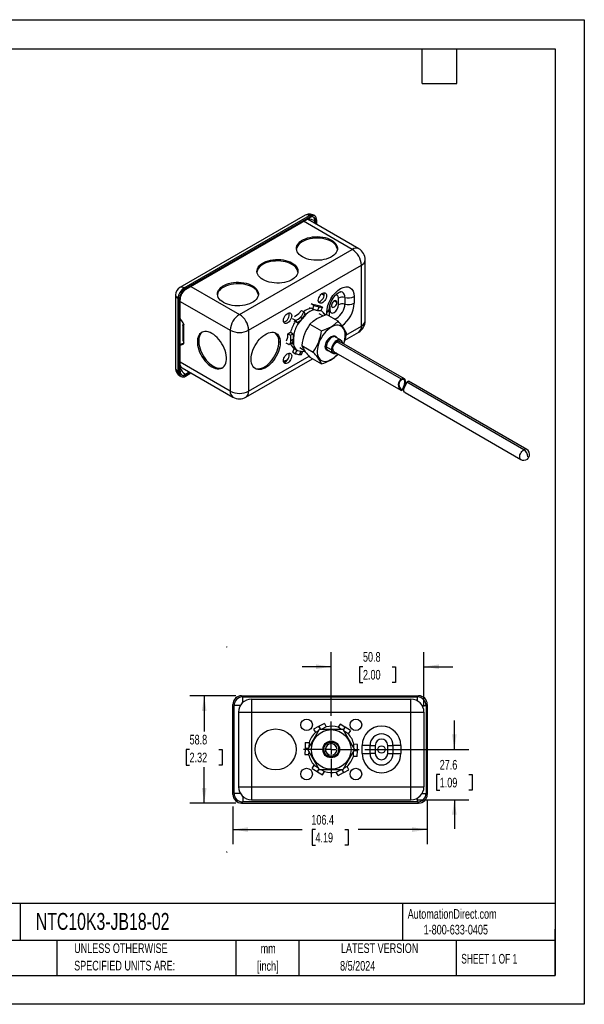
# Model space of a CAD drawing. Header units: millimetres. Extents: x 0 to 699, y 0 to 540.
# Tile 2 of 2: x 389 to 699, y 0 to 540. Entities that reach past the tile are written whole.
import ezdxf

# ---------------------------------------------------------------- set-up
doc = ezdxf.new("R2010")
doc.units = ezdxf.units.MM
doc.header["$LTSCALE"] = 2.5
doc.linetypes.add('CENTERX2', pattern=[20.32, 12.7, -2.54, 2.54, -2.54])
doc.layers.add('CENTER', color=40, linetype='CENTERX2')
doc.layers.add('DIMENSIONS', color=140, linetype='Continuous', lineweight=25)
doc.layers.add('TEXT', color=140, linetype='Continuous', lineweight=25)
doc.styles.add('SLDTEXTSTYLE0', font='TXT', dxfattribs={"width": 0.7})
doc.styles.add('SLDTEXTSTYLE1', font='TXT', dxfattribs={"width": 0.65})
doc.dimstyles.new('SLDDIMSTYLE1', dxfattribs={"dimtxt": 5.39502, "dimasz": 8.255, "dimexe": 0, "dimexo": 0.0625, "dimgap": 1.348755, "dimtad": 0, "dimtih": 1, "dimtoh": 1, "dimdec": 1, "dimrnd": 1e-09, "dimzin": 12, "dimdsep": 46, "dimtxsty": 'SLDTEXTSTYLE0', "dimsah": 1, "dimcen": 0.09, "dimadec": 0, "dimazin": 3, "dimtfac": 1, "dimtdec": 1, "dimtofl": 0, "dimtmove": 0, "dimatfit": 3, "dimfxl": 0, "dimfrac": 2, "dimtolj": 1, "dimtzin": 12, "dimarcsym": 0})
doc.dimstyles.new('SLDDIMSTYLE2', dxfattribs={"dimtxt": 5.39502, "dimasz": 8.255, "dimexe": 0, "dimexo": 0.0625, "dimgap": 1.348755, "dimtad": 0, "dimtih": 1, "dimtoh": 1, "dimdec": 1, "dimrnd": 1e-09, "dimzin": 12, "dimdsep": 46, "dimtxsty": 'SLDTEXTSTYLE0', "dimsah": 1, "dimcen": 0.09, "dimadec": 0, "dimazin": 3, "dimtfac": 1, "dimtdec": 1, "dimtmove": 0, "dimatfit": 0, "dimfxl": 0, "dimfrac": 2, "dimtolj": 1, "dimtzin": 12, "dimarcsym": 0})

# ---------------------------------------------------------------- blocks, each defined once
blk = doc.blocks.new('SW_NOTE_0_1')
at = {"layer": 'TEXT', "color": 0, "linetype": 'CENTERX2', "lineweight": 18, "char_height": 5.292, "attachment_point": 2, "style": 'SLDTEXTSTYLE0'}
for s, insert in [('mm', (7.11, 6.82)), ('[inch]', (6.9, -2.73))]:
    blk.add_mtext(s, dxfattribs=dict(at, insert=insert))
blk = doc.blocks.new('SW_NOTE_0_2')
at = {"layer": 'TEXT', "color": 0, "linetype": 'CENTERX2', "lineweight": 18, "char_height": 5.2917, "attachment_point": 1, "style": 'SLDTEXTSTYLE0'}
for s, insert in [('UNLESS OTHERWISE', (0, 6.82)), ('SPECIFIED UNITS ARE:', (0, -2.73))]:
    blk.add_mtext(s, dxfattribs=dict(at, insert=insert))
blk = doc.blocks.new('_D')
at = {"layer": 'DIMENSIONS'}
for p, q in [((506.02, 108.41), (506.02, 87.85)), ((612.44, 111.84), (612.44, 87.85)), ((506.02, 95.79), (543.9, 95.79)), ((551.21, 95.79), (549.4, 95.79)), ((549.4, 95.79), (549.4, 87.21)), ((567.24, 95.79), (569.06, 95.79)), ((569.06, 95.79), (569.06, 87.21)), ((612.44, 95.79), (574.56, 95.79)), ((549.4, 87.21), (551.21, 87.21)), ((569.06, 87.21), (567.24, 87.21))]:
    blk.add_line(p, q, dxfattribs=at)
for points in [[(506.02, 95.79), (514.27, 94.52), (514.27, 97.06)], [(612.44, 95.79), (604.19, 97.06), (604.19, 94.52)]]:
    blk.add_solid(points, dxfattribs=at)
at = {"layer": 'DIMENSIONS', "char_height": 5.292, "attachment_point": 1, "style": 'SLDTEXTSTYLE0'}
for s, insert in [('106.4', (548.97, 103.82)), ('4.19', (551.21, 94.03))]:
    blk.add_mtext(s, dxfattribs=dict(at, insert=insert))
blk = doc.blocks.new('_D_1')
at = {"layer": 'DIMENSIONS'}
for p, q in [((627.31, 139.72), (627.31, 155.59)), ((578.28, 139.72), (635.25, 139.72)), ((619.3, 125.94), (617.48, 125.94)), ((617.48, 125.94), (617.48, 117.37)), ((635.33, 125.94), (637.14, 125.94)), ((637.14, 125.94), (637.14, 117.37)), ((617.48, 117.37), (619.3, 117.37)), ((637.14, 117.37), (635.33, 117.37)), ((606.73, 112.16), (635.25, 112.16)), ((627.31, 112.16), (627.31, 96.29))]:
    blk.add_line(p, q, dxfattribs=at)
for points in [[(627.31, 139.72), (628.58, 147.97), (626.04, 147.97)], [(627.31, 112.16), (626.04, 103.91), (628.58, 103.91)]]:
    blk.add_solid(points, dxfattribs=at)
at = {"layer": 'DIMENSIONS', "char_height": 5.292, "attachment_point": 1, "style": 'SLDTEXTSTYLE0'}
for s, insert in [('27.6', (619.3, 133.97)), ('1.09', (619.3, 124.19))]:
    blk.add_mtext(s, dxfattribs=dict(at, insert=insert))
blk = doc.blocks.new('_D_2')
at = {"layer": 'DIMENSIONS'}
for p, q in [((507.54, 169.12), (482.33, 169.12)), ((490.27, 169.12), (490.27, 149.5)), ((482.25, 139.72), (480.44, 139.72)), ((480.44, 139.72), (480.44, 131.14)), ((498.29, 139.72), (500.1, 139.72)), ((500.1, 139.72), (500.1, 131.14)), ((480.44, 131.14), (482.25, 131.14)), ((490.27, 110.32), (490.27, 129.94)), ((500.1, 131.14), (498.29, 131.14)), ((507.54, 110.32), (482.33, 110.32))]:
    blk.add_line(p, q, dxfattribs=at)
for points in [[(490.27, 169.12), (489, 160.86), (491.54, 160.86)], [(490.27, 110.32), (491.54, 118.57), (489, 118.57)]]:
    blk.add_solid(points, dxfattribs=at)
at = {"layer": 'DIMENSIONS', "char_height": 5.292, "attachment_point": 1, "style": 'SLDTEXTSTYLE0'}
for s, insert in [('58.8', (482.25, 147.75)), ('2.32', (482.25, 137.97))]:
    blk.add_mtext(s, dxfattribs=dict(at, insert=insert))
blk = doc.blocks.new('_D_3')
at = {"layer": 'DIMENSIONS'}
for p, q in [((559.86, 158.13), (559.86, 193)), ((610.66, 163.34), (610.66, 193)), ((559.86, 185.06), (543.99, 185.06)), ((577.25, 185.06), (575.44, 185.06)), ((575.44, 185.06), (575.44, 176.48)), ((593.28, 185.06), (595.09, 185.06)), ((595.09, 185.06), (595.09, 176.48)), ((610.66, 185.06), (626.54, 185.06)), ((575.44, 176.48), (577.25, 176.48)), ((595.09, 176.48), (593.28, 176.48))]:
    blk.add_line(p, q, dxfattribs=at)
for points in [[(559.86, 185.06), (551.61, 186.33), (551.61, 183.79)], [(610.66, 185.06), (618.92, 183.79), (618.92, 186.33)]]:
    blk.add_solid(points, dxfattribs=at)
at = {"layer": 'DIMENSIONS', "char_height": 5.292, "attachment_point": 1, "style": 'SLDTEXTSTYLE0'}
for s, insert in [('50.8', (577.25, 193.09)), ('2.00', (577.25, 183.31))]:
    blk.add_mtext(s, dxfattribs=dict(at, insert=insert))
blk = doc.blocks.new('SW_CENTERMARKSYMBOL_0')
at = {"layer": 'CENTER', "color": 0}
for p, q in [((0, 5.08), (0, 15.24)), ((-5.08, 0), (-15.24, 0)), ((0, 0), (-2.54, 0)), ((0, 0), (0, 2.54)), ((0, 0), (0, -2.54)), ((0, 0), (2.54, 0)), ((5.08, 0), (15.24, 0)), ((0, -5.08), (0, -15.24))]:
    blk.add_line(p, q, dxfattribs=at)

msp = doc.modelspace()

# ---------------------------------------------------------------- linework, layer by layer
at = {"color": 7, "linetype": 'Continuous'}
for p, q in [((0.01, 539.76), (698.51, 539.76)), ((698.51, 539.76), (698.51, 0.01)), ((698.51, 0.01), (0.01, 0.01))]:
    msp.add_line(p, q, dxfattribs=at)
for p, q in [((545.57, 432.56), (476.96, 392.95)), ((479.31, 392.72), (547.92, 432.33)), ((479.94, 392.36), (548.55, 431.96)), ((548.55, 431.96), (547.92, 432.33)), ((550.9, 432.2), (550.27, 432.56)), ((480.39, 392.1), (548.1, 431.19)), ((571.36, 413.87), (544.73, 429.24)), ((546.78, 430.42), (547.16, 430.24)), ((574.91, 414.22), (547.16, 430.24)), ((550.97, 429.53), (551.42, 429.27)), ((550.97, 428.04), (550.97, 429.53)), ((551.42, 429.27), (551.42, 427.79)), ((551.87, 430.05), (551.87, 427.53)), ((560, 418.93), (560, 418.1)), ((509.57, 378.2), (571.36, 413.87)), ((514.6, 369.49), (576.39, 405.16)), ((538.36, 406.43), (538.36, 405.6)), ((576.39, 371.77), (576.39, 405.16)), ((578.47, 374.67), (578.47, 408.06)), ((474.61, 388.88), (474.61, 348.54)), ((479.94, 392.36), (479.31, 392.72)), ((482.95, 393.58), (509.57, 378.2)), ((516.71, 393.94), (516.71, 393.11)), ((555.98, 388.63), (554.58, 389.44)), ((565.06, 390.61), (564.97, 390.62)), ((476.62, 386.6), (475.99, 386.97)), ((475.99, 346.63), (475.99, 386.97)), ((476.62, 346.26), (476.62, 386.6)), ((477.07, 347.04), (477.07, 386.34)), ((477.07, 385.36), (504.55, 369.49)), ((550.38, 383.14), (548.93, 383.98)), ((549.87, 383.84), (552.18, 383.2)), ((562.91, 384.73), (561.48, 385.56)), ((563.9, 383.49), (563.9, 387.12)), ((567.32, 387.47), (567.32, 383.84)), ((572.45, 388.01), (572.45, 384.38)), ((539.67, 376.98), (542.06, 378.61)), ((542.06, 378.61), (543.52, 380.34)), ((543.52, 380.34), (544.94, 379.52)), ((545.96, 378.22), (543.88, 375.76)), ((544.94, 379.52), (545.63, 378.4)), ((545.63, 378.4), (545.63, 378.4)), ((545.96, 378.22), (545.63, 378.4)), ((545.63, 378.4), (545.96, 378.22)), ((545.96, 378.22), (545.96, 378.22)), ((548.38, 381.56), (548.01, 381.77)), ((549.59, 381.23), (548.82, 381.67)), ((550.38, 383.14), (549.59, 381.23)), ((550.56, 380.67), (549.59, 381.23)), ((550.56, 380.66), (550.56, 380.67)), ((552.41, 380.38), (550.56, 380.66)), ((552.18, 383.2), (553.58, 382.99)), ((553.21, 382.3), (552.41, 380.38)), ((552.54, 380.36), (553.34, 382.28)), ((554.53, 380.07), (552.54, 380.36)), ((553.34, 382.28), (553.21, 382.3)), ((555.18, 377.36), (553.25, 378.47)), ((553.58, 382.99), (555, 382.17)), ((555, 382.17), (554.2, 380.26)), ((554.2, 380.26), (554.2, 380.26)), ((554.53, 380.07), (554.2, 380.26)), ((554.2, 380.26), (554.53, 380.07)), ((554.53, 380.07), (554.53, 380.07)), ((557.04, 378.03), (555.8, 378.75)), ((563.59, 374.5), (557.3, 378.13)), ((557.51, 378.01), (557.51, 379.38)), ((558.85, 377.62), (558.85, 381.25)), ((559.05, 380.69), (558.85, 380.56)), ((559.05, 382.9), (559.05, 380.69)), ((478.71, 373.59), (477.07, 375.9)), ((478.53, 372.15), (479.04, 372.45)), ((479.04, 372.64), (479.04, 372.45)), ((479.04, 362.6), (479.04, 372.45)), ((540.15, 374.98), (538.69, 375.82)), ((540.02, 374.22), (539.49, 374.53)), ((540.84, 373.86), (540.07, 374.31)), ((540.15, 374.98), (540.84, 373.86)), ((541.81, 373.3), (540.84, 373.86)), ((543.75, 375.59), (541.81, 373.3)), ((541.81, 373.3), (541.81, 373.3)), ((543.19, 376.88), (543.05, 376.72)), ((543.05, 376.72), (543.75, 375.59)), ((543.88, 375.76), (543.19, 376.88)), ((548.23, 372.89), (554.52, 369.26)), ((558.78, 377.27), (558.8, 377.62)), ((558.87, 377.22), (558.84, 377.65)), ((478.52, 372.24), (478.52, 364.25)), ((504.55, 369.49), (504.55, 336.1)), ((514.6, 369.49), (514.6, 336.1)), ((536.06, 365.65), (536.12, 367.59)), ((536.12, 367.59), (537.61, 368.38)), ((536.12, 367.59), (537.54, 366.77)), ((537.54, 366.77), (539.03, 367.57)), ((537.61, 368.38), (539.03, 367.57)), ((539.03, 367.57), (539.35, 367.38)), ((539.35, 367.38), (539.26, 364.62)), ((539.35, 367.38), (539.35, 367.38)), ((559.76, 371.47), (559.86, 371.2)), ((567.3, 364.12), (574.91, 368.51)), ((567.9, 366.87), (576.39, 371.77)), ((477.07, 361.51), (478.05, 362.08)), ((477.07, 361.42), (478.71, 361.84)), ((479.04, 362.33), (478.05, 362.08)), ((478.53, 364.17), (478.52, 364.25)), ((478.89, 361.94), (478.71, 361.84)), ((479.04, 362.6), (479.04, 362.4)), ((531.89, 362.78), (531.17, 363.19)), ((536.71, 361.63), (535.26, 362.47)), ((535.3, 363.78), (536.06, 365.65)), ((536.71, 361.63), (538.2, 362.42)), ((539.26, 364.62), (537.77, 363.83)), ((537.77, 363.65), (539.26, 364.44)), ((537.77, 363.83), (537.77, 363.65)), ((538.2, 362.43), (539.17, 361.87)), ((539.17, 361.86), (538.2, 362.42)), ((539.26, 364.44), (539.17, 361.87)), ((539.17, 361.87), (539.17, 361.86)), ((562.23, 365.81), (562.12, 365.87)), ((565.01, 364.2), (562.23, 365.81)), ((598.3, 342.74), (562.98, 363.13)), ((599.98, 342.85), (564.35, 363.41)), ((538.78, 357.49), (539.57, 359.4)), ((538.78, 357.49), (540.2, 356.67)), ((539.57, 359.4), (540.99, 358.58)), ((540.2, 356.67), (540.99, 358.58)), ((540.99, 358.58), (541.31, 358.39)), ((541.31, 358.39), (543.3, 358.1)), ((541.31, 358.39), (541.31, 358.39)), ((543.3, 358.1), (542.5, 356.18)), ((542.59, 359.99), (545.18, 358.49)), ((542.63, 356.16), (543.43, 358.08)), ((543.43, 358.08), (545.28, 357.8)), ((543.53, 356.29), (544.22, 357.96)), ((543.69, 361.2), (549.98, 357.56)), ((545.28, 357.8), (545.26, 357.81)), ((545.64, 357.89), (545.28, 357.8)), ((545.28, 357.8), (545.28, 357.8)), ((559.95, 358.86), (557.17, 360.47)), ((558.04, 358.55), (560.82, 356.95)), ((559.95, 358.86), (560.13, 358.86)), ((561.17, 357.92), (598.08, 336.61)), ((563.67, 356.47), (563.59, 356.35)), ((504.55, 336.1), (477.07, 351.97)), ((513.13, 332.85), (549.64, 353.93)), ((514.6, 336.1), (547.78, 355.26)), ((542.5, 356.18), (542.63, 356.16)), ((548.23, 354.74), (554.52, 351.11)), ((475.99, 346.63), (476.62, 346.26)), ((478.27, 348.87), (506.02, 332.85)), ((479.94, 345.38), (482.12, 346.64)), ((479.94, 344.34), (483.02, 346.12)), ((482.57, 346.38), (480.39, 345.12)), ((476.96, 344.47), (477.59, 344.11)), ((479.94, 345.38), (480.39, 345.12)), ((599.81, 342.36), (599.98, 342.85)), ((665.38, 304.02), (601.34, 340.99)), ((666.97, 304.17), (602.22, 341.55)), ((598.08, 336.61), (598.29, 337.07)), ((600.32, 335.32), (663.79, 298.67)), ((510.71, 169.12), (607.74, 169.12)), ((511.35, 168.48), (607.11, 168.48)), ((511.35, 165.39), (511.35, 168.48)), ((607.11, 166.33), (607.11, 168.48)), ((506.02, 115.02), (506.02, 164.42)), ((506.65, 115.65), (506.65, 163.79)), ((510.05, 163.79), (506.65, 163.79)), ((516.18, 167.28), (603.55, 167.28)), ((516.18, 167.28), (516.18, 160.17)), ((603.55, 160.17), (603.55, 167.28)), ((609.67, 163.79), (611.81, 163.79)), ((611.81, 163.79), (611.81, 115.65)), ((612.44, 164.42), (612.44, 115.02)), ((509.06, 160.17), (509.06, 119.27)), ((509.06, 160.17), (516.18, 160.17)), ((516.18, 160.17), (516.18, 119.27)), ((516.18, 160.17), (603.55, 160.17)), ((603.55, 119.27), (603.55, 160.17)), ((603.55, 160.17), (610.66, 160.17)), ((610.66, 160.17), (610.66, 119.27)), ((552.98, 152.33), (550.24, 150.88)), ((553.17, 152.43), (552.98, 152.33)), ((552.98, 152.33), (553.77, 150.83)), ((556.1, 153.98), (553.17, 152.43)), ((554.01, 150.83), (553.17, 152.43)), ((557.09, 152.11), (554.66, 150.83)), ((556.1, 153.98), (557.09, 152.11)), ((557.09, 152.11), (557.09, 152.11)), ((564.72, 153.64), (563.6, 151.86)), ((563.6, 151.85), (563.6, 151.86)), ((565.21, 150.83), (563.6, 151.85)), ((567.34, 151.99), (564.72, 153.64)), ((567.34, 151.99), (566.44, 150.56)), ((566.56, 150.34), (567.52, 151.87)), ((567.52, 151.87), (567.34, 151.99)), ((570.33, 150.1), (567.52, 151.87)), ((547.03, 139.72), (553.45, 150.83)), ((550.24, 150.88), (551.22, 149.02)), ((552.92, 149.91), (551.22, 149.02)), ((551.22, 149.02), (551.22, 149.02)), ((553.45, 150.83), (559.86, 150.83)), ((559.86, 150.83), (559.86, 150.58)), ((559.86, 150.83), (566.28, 150.83)), ((566.28, 150.83), (572.7, 139.72)), ((569.21, 148.32), (566.89, 149.78)), ((570.33, 150.1), (569.21, 148.32)), ((569.21, 148.32), (569.21, 148.32)), ((545.64, 143.59), (545.51, 140.28)), ((545.64, 143.59), (547.74, 143.51)), ((547.74, 143.51), (547.64, 140.77)), ((547.74, 143.51), (547.74, 143.51)), ((556.65, 139.72), (556.72, 140.39)), ((559.86, 139.72), (559.86, 142.89)), ((572.16, 140.64), (572.24, 142.55)), ((572.24, 142.55), (572.24, 142.55)), ((574.34, 142.47), (572.24, 142.55)), ((574.22, 139.38), (574.34, 142.47)), ((576.85, 137.5), (576.85, 141.94)), ((581.14, 141.94), (576.85, 141.94)), ((581.14, 137.5), (581.14, 141.94)), ((581.14, 141.94), (583.99, 141.94)), ((583.99, 141.94), (583.99, 137.5)), ((590.85, 137.5), (590.85, 141.94)), ((590.85, 141.94), (593.7, 141.94)), ((593.7, 141.94), (593.7, 137.5)), ((597.99, 141.94), (593.7, 141.94)), ((597.99, 141.94), (597.99, 137.5)), ((545.5, 140.06), (545.38, 136.97)), ((545.38, 136.97), (547.48, 136.89)), ((545.51, 140.28), (545.5, 140.06)), ((545.5, 140.06), (547.19, 140)), ((547.31, 140.21), (545.51, 140.28)), ((553.45, 128.61), (547.03, 139.72)), ((547.49, 136.89), (547.48, 136.89)), ((547.56, 138.8), (547.49, 136.89)), ((555.67, 139.72), (555.29, 139.72)), ((555.67, 139.72), (555.8, 139.72)), ((572.7, 139.72), (566.28, 128.61)), ((571.98, 135.93), (572.09, 138.67)), ((571.98, 135.93), (571.98, 135.93)), ((574.09, 135.85), (571.98, 135.93)), ((572.41, 139.23), (574.22, 139.16)), ((574.22, 139.38), (572.54, 139.44)), ((574.09, 135.85), (574.22, 139.16)), ((574.22, 139.16), (574.22, 139.38)), ((576.85, 137.5), (581.14, 137.5)), ((583.99, 137.5), (581.14, 137.5)), ((590.85, 137.5), (593.7, 137.5)), ((593.7, 137.5), (597.99, 137.5)), ((549.4, 129.33), (550.52, 131.12)), ((550.52, 131.12), (552.84, 129.66)), ((550.52, 131.12), (550.52, 131.12)), ((566.81, 129.53), (568.5, 130.42)), ((568.5, 130.42), (568.51, 130.41)), ((569.49, 128.56), (568.51, 130.41)), ((549.4, 129.33), (552.2, 127.57)), ((553.16, 129.1), (552.2, 127.57)), ((552.2, 127.57), (552.39, 127.45)), ((552.39, 127.45), (553.29, 128.88)), ((552.39, 127.45), (555.01, 125.8)), ((566.28, 128.61), (553.45, 128.61)), ((554.51, 128.61), (556.13, 127.59)), ((555.01, 125.8), (556.13, 127.58)), ((556.13, 127.59), (556.13, 127.58)), ((562.64, 127.33), (565.06, 128.61)), ((562.64, 127.33), (562.64, 127.33)), ((563.62, 125.46), (562.64, 127.33)), ((563.62, 125.46), (566.56, 127.01)), ((565.71, 128.61), (566.56, 127.01)), ((566.75, 127.11), (565.96, 128.61)), ((566.56, 127.01), (566.75, 127.11)), ((566.75, 127.11), (569.49, 128.56)), ((509.06, 119.27), (516.18, 119.27)), ((516.18, 119.27), (603.55, 119.27)), ((516.18, 119.27), (516.18, 112.16)), ((603.55, 119.27), (610.66, 119.27)), ((603.55, 112.16), (603.55, 119.27)), ((510.05, 115.65), (506.65, 115.65)), ((511.35, 114.05), (511.35, 110.95)), ((609.67, 115.65), (611.81, 115.65)), ((510.71, 110.32), (607.74, 110.32)), ((607.11, 110.95), (511.35, 110.95)), ((516.18, 112.16), (603.55, 112.16)), ((607.11, 110.95), (607.11, 113.11))]:
    msp.add_line(p, q)
at = {"flags": 128}
for points in [[(560, 418.93), (560.93, 418.32), (561.72, 417.64), (562.37, 416.92), (562.84, 416.15), (563.15, 415.35), (563.28, 414.54), (563.24, 413.73), (563.02, 412.92), (562.63, 412.14), (562.07, 411.39), (561.35, 410.69), (560.48, 410.05), (559.48, 409.47), (558.37, 408.97), (557.15, 408.56), (555.86, 408.23), (554.5, 408.01), (553.11, 407.88), (551.7, 407.85), (550.29, 407.93), (548.91, 408.11), (547.59, 408.38), (546.33, 408.75), (545.16, 409.21), (544.1, 409.75), (543.17, 410.36), (542.38, 411.04), (541.74, 411.76), (541.26, 412.53), (540.95, 413.32), (540.82, 414.13), (540.86, 414.95), (541.08, 415.75), (541.48, 416.54), (542.04, 417.28), (542.75, 417.99), (543.62, 418.63), (544.62, 419.21), (545.73, 419.7), (546.95, 420.12), (548.24, 420.44), (549.6, 420.67), (550.99, 420.8), (552.4, 420.82), (553.81, 420.75), (555.19, 420.57), (556.51, 420.29), (557.77, 419.92), (558.94, 419.47), (560, 418.93)], [(560, 418.1), (558.94, 418.64), (557.77, 419.09), (556.51, 419.46), (555.19, 419.74), (553.81, 419.92), (552.4, 419.99), (550.99, 419.97), (549.6, 419.84), (548.24, 419.61), (546.95, 419.29), (545.73, 418.88), (544.62, 418.38), (543.62, 417.8), (542.75, 417.16), (542.04, 416.45), (541.48, 415.71), (541.08, 414.92), (540.86, 414.12), (540.83, 413.92)], [(538.36, 406.43), (539.29, 405.82), (540.08, 405.15), (540.72, 404.42), (541.2, 403.65), (541.51, 402.86), (541.64, 402.05), (541.6, 401.23), (541.38, 400.43), (540.98, 399.65), (540.42, 398.9), (539.7, 398.2), (538.84, 397.55), (537.84, 396.98), (536.73, 396.48), (535.51, 396.06), (534.22, 395.74), (532.86, 395.51), (531.47, 395.38), (530.06, 395.36), (528.65, 395.44), (527.27, 395.61), (525.94, 395.89), (524.69, 396.26), (523.52, 396.72), (522.46, 397.26), (521.53, 397.87), (520.73, 398.54), (520.09, 399.27), (519.61, 400.03), (519.31, 400.83), (519.17, 401.64), (519.22, 402.46), (519.44, 403.26), (519.83, 404.04), (520.39, 404.79), (521.11, 405.49), (521.98, 406.14), (522.98, 406.71), (524.09, 407.21), (525.31, 407.63), (526.6, 407.95), (527.96, 408.18), (529.35, 408.3), (530.76, 408.33), (532.17, 408.25), (533.54, 408.08), (534.87, 407.8), (536.13, 407.43), (537.3, 406.97), (538.36, 406.43)], [(538.36, 405.6), (537.3, 406.14), (536.13, 406.6), (534.87, 406.97), (533.54, 407.25), (532.17, 407.42), (530.76, 407.5), (529.35, 407.47), (527.96, 407.35), (526.6, 407.12), (525.31, 406.8), (524.09, 406.38), (522.98, 405.88), (521.98, 405.31), (521.11, 404.66), (520.39, 403.96), (519.83, 403.21), (519.44, 402.43), (519.22, 401.63), (519.19, 401.43)], [(516.71, 393.94), (517.65, 393.33), (518.44, 392.65), (519.08, 391.93), (519.56, 391.16), (519.87, 390.37), (520, 389.55), (519.96, 388.74), (519.73, 387.94), (519.34, 387.15), (518.78, 386.4), (518.06, 385.7), (517.2, 385.06), (516.2, 384.48), (515.08, 383.98), (513.87, 383.57), (512.57, 383.25), (511.22, 383.02), (509.82, 382.89), (508.41, 382.87), (507.01, 382.94), (505.63, 383.12), (504.3, 383.4), (503.04, 383.77), (501.88, 384.22), (500.82, 384.76), (499.88, 385.37), (499.09, 386.05), (498.45, 386.77), (497.97, 387.54), (497.66, 388.34), (497.53, 389.15), (497.58, 389.96), (497.8, 390.77), (498.19, 391.55), (498.75, 392.3), (499.47, 393), (500.33, 393.64), (501.33, 394.22), (502.45, 394.72), (503.66, 395.13), (504.96, 395.46), (506.31, 395.68), (507.71, 395.81), (509.12, 395.84), (510.52, 395.76), (511.9, 395.58), (513.23, 395.31), (514.49, 394.94), (515.65, 394.48), (516.71, 393.94)], [(516.71, 393.11), (515.65, 393.65), (514.49, 394.11), (513.23, 394.48), (511.9, 394.75), (510.52, 394.93), (509.12, 395.01), (507.71, 394.98), (506.31, 394.85), (504.96, 394.63), (503.66, 394.3), (502.45, 393.89), (501.33, 393.39), (500.33, 392.81), (499.47, 392.17), (498.75, 391.47), (498.19, 390.72), (497.8, 389.94), (497.58, 389.13), (497.55, 388.94)], [(552.79, 385.86), (552.86, 386.52), (553.05, 387.22), (553.36, 387.91), (553.76, 388.56), (554.24, 389.12), (554.77, 389.58), (555.31, 389.89), (555.83, 390.04), (556.31, 390.03), (556.72, 389.85), (557.02, 389.51), (557.22, 389.04), (557.28, 388.45), (557.22, 387.8), (557.02, 387.1), (556.72, 386.41), (556.31, 385.76), (555.83, 385.19), (555.31, 384.74), (554.77, 384.43), (554.24, 384.27), (553.76, 384.29), (553.36, 384.47), (553.05, 384.81), (552.86, 385.28), (552.79, 385.86)], [(557.51, 379.38), (557.65, 381.15), (558.08, 383.01), (558.77, 384.9), (559.7, 386.75), (560.83, 388.48), (562.13, 390.02), (563.53, 391.32), (564.99, 392.33), (566.44, 393), (567.84, 393.32), (569.13, 393.27), (570.26, 392.85), (571.19, 392.08), (571.88, 390.98), (572.31, 389.61), (572.45, 388.01)], [(558.84, 381.28), (558.91, 382.2), (559.11, 383.2), (559.43, 384.21), (559.84, 385.21), (560.32, 386.16), (560.86, 387.04), (561.42, 387.82), (561.98, 388.49), (562.98, 389.48), (563.74, 390.06), (564.03, 390.24), (564.39, 390.43), (564.79, 390.58), (565.07, 390.64)], [(563.9, 387.12), (563.73, 388.05), (563.5, 388.43), (563.19, 388.69), (562.81, 388.83), (562.37, 388.84), (562.3, 388.81)], [(567.32, 387.47), (567.24, 388.43), (566.98, 389.24), (566.57, 389.89), (566.02, 390.35), (565.35, 390.6), (565.06, 390.61)], [(559.05, 380.69), (559.22, 379.76), (559.45, 379.38), (559.76, 379.12), (560.15, 378.98), (560.59, 378.97), (561.48, 379.29), (562.37, 380), (562.81, 380.52), (563.19, 381.1), (563.51, 381.72), (563.73, 382.36), (563.9, 383.49)], [(562.91, 384.73), (562.85, 385.18), (562.67, 385.52), (562.37, 385.72), (562, 385.75), (561.59, 385.62), (561.16, 385.34), (560.76, 384.92), (560.42, 384.42), (560.18, 383.88), (560.06, 383.33), (560.06, 382.83), (560.18, 382.44), (560.42, 382.17), (560.76, 382.05), (561.16, 382.1), (561.59, 382.31), (562, 382.66), (562.37, 383.12), (562.67, 383.65), (562.85, 384.21), (562.91, 384.73)], [(561.59, 375.65), (562.01, 375.75), (562.88, 376.15), (563.75, 376.75), (564.58, 377.52), (565.35, 378.44), (566.02, 379.46), (566.57, 380.56), (566.98, 381.69), (567.24, 382.79), (567.32, 383.84)], [(533.71, 374.85), (533.77, 375.5), (533.97, 376.2), (534.27, 376.89), (534.68, 377.54), (535.16, 378.11), (535.68, 378.56), (536.22, 378.87), (536.75, 379.03), (537.23, 379.01), (537.63, 378.83), (537.94, 378.49), (538.13, 378.02), (538.2, 377.44), (538.13, 376.78), (537.94, 376.08), (537.63, 375.39), (537.23, 374.74), (536.75, 374.18), (536.22, 373.72), (535.68, 373.41), (535.16, 373.26), (534.68, 373.27), (534.27, 373.45), (533.97, 373.79), (533.77, 374.26), (533.71, 374.85)], [(552.06, 375.91), (554.52, 377.12), (557.3, 378.13)], [(479.04, 372.45), (479, 372.17), (478.88, 371.97), (478.73, 371.91), (478.6, 371.97), (478.53, 372.13), (478.53, 372.15)], [(548.23, 372.89), (549.94, 374.47), (552.06, 375.91)], [(559.76, 371.47), (561.84, 372.89), (563.59, 374.5)], [(494.49, 367.78), (493.49, 368.28), (492.51, 368.63), (491.56, 368.83), (490.66, 368.86), (489.82, 368.73), (489.05, 368.44), (488.36, 367.99), (487.78, 367.4), (487.3, 366.66), (486.93, 365.8), (486.68, 364.83), (486.56, 363.76), (486.56, 362.61), (486.68, 361.39), (486.93, 360.13), (487.3, 358.85), (487.78, 357.56), (488.36, 356.29), (489.05, 355.06), (489.82, 353.88), (490.66, 352.77), (491.56, 351.76), (492.51, 350.86), (493.49, 350.07), (494.49, 349.43), (495.48, 348.92), (496.46, 348.57), (497.41, 348.38), (498.32, 348.35), (499.16, 348.48), (499.93, 348.77), (500.61, 349.22), (501.2, 349.81), (501.68, 350.55), (502.05, 351.41), (502.29, 352.38), (502.42, 353.45), (502.42, 354.6), (502.29, 355.82), (502.05, 357.08), (501.68, 358.36), (501.2, 359.65), (500.61, 360.92), (499.93, 362.15), (499.16, 363.33), (498.32, 364.44), (497.41, 365.45), (496.46, 366.35), (495.48, 367.13), (494.49, 367.78)], [(489.24, 368.53), (489.08, 368.4), (488.5, 367.81), (488.01, 367.08), (487.65, 366.22), (487.4, 365.25), (487.27, 364.17), (487.27, 363.02), (487.4, 361.81), (487.65, 360.55), (488.01, 359.26), (488.5, 357.98), (489.08, 356.7), (489.77, 355.47), (490.53, 354.29), (491.38, 353.19), (492.28, 352.18), (493.23, 351.27), (494.21, 350.49), (495.21, 349.84), (496.2, 349.34), (497.18, 348.99), (498.13, 348.8), (499.03, 348.77), (499.88, 348.9), (500.45, 349.1)], [(531.89, 362.78), (531.83, 361.59), (531.64, 360.35), (531.33, 359.08), (530.91, 357.79), (530.37, 356.51), (529.74, 355.25), (529.01, 354.04), (528.2, 352.9), (527.33, 351.84), (526.4, 350.88), (525.43, 350.03), (524.44, 349.32), (523.44, 348.74), (522.45, 348.32), (521.49, 348.04), (520.56, 347.93), (519.68, 347.98), (518.88, 348.19), (518.15, 348.56), (517.51, 349.08), (516.98, 349.75), (516.55, 350.55), (516.24, 351.46), (516.06, 352.49), (515.99, 353.6), (516.06, 354.79), (516.24, 356.03), (516.55, 357.3), (516.98, 358.59), (517.51, 359.87), (518.15, 361.13), (518.88, 362.34), (519.68, 363.48), (520.56, 364.54), (521.49, 365.5), (522.45, 366.35), (523.44, 367.06), (524.44, 367.64), (525.43, 368.06), (526.4, 368.34), (527.33, 368.45), (528.2, 368.4), (529.01, 368.19), (529.74, 367.82), (530.37, 367.3), (530.91, 366.63), (531.33, 365.83), (531.64, 364.92), (531.83, 363.89), (531.89, 362.78)], [(559.86, 371.2), (558.88, 370.56), (557.92, 369.79), (556.98, 368.89), (556.1, 367.89), (555.27, 366.79), (554.52, 365.62), (553.86, 364.4), (553.3, 363.14), (552.84, 361.87), (552.5, 360.61), (552.28, 359.38), (552.19, 358.19), (552.22, 357.07), (552.38, 356.04), (552.66, 355.12), (553.06, 354.31), (553.57, 353.63), (554.18, 353.1), (554.89, 352.71), (555.67, 352.49), (556.53, 352.43), (557.44, 352.53), (558.4, 352.79), (559.37, 353.21), (560.36, 353.77), (561.33, 354.48), (562.28, 355.32), (563.19, 356.27), (563.47, 356.59)], [(554.52, 369.26), (557.25, 370.25), (559.76, 371.47)], [(566.64, 362.09), (566.67, 362.17), (567.07, 363.43), (567.35, 364.69), (567.51, 365.9), (567.54, 367.05), (567.44, 368.13), (567.22, 369.11), (566.88, 369.98), (566.43, 370.72), (565.87, 371.33), (565.2, 371.79), (564.46, 372.09), (563.63, 372.24), (562.74, 372.22), (561.81, 372.04), (560.85, 371.7), (559.86, 371.2)], [(568.13, 368.04), (567.48, 364.67), (566.63, 362.09)], [(478.53, 364.17), (478.6, 363.92), (478.73, 363.61), (478.87, 363.3), (478.99, 362.97), (479.04, 362.64), (479.04, 362.6)], [(517.98, 348.68), (518.16, 348.61), (518.97, 348.4), (519.84, 348.35), (520.77, 348.46), (521.73, 348.73), (522.72, 349.16), (523.72, 349.73), (524.71, 350.45), (525.68, 351.29), (526.61, 352.25), (527.48, 353.31), (528.29, 354.46), (529.02, 355.67), (529.65, 356.92), (530.19, 358.2), (530.61, 359.49), (530.92, 360.77), (531.11, 362.01), (531.17, 363.19)], [(556.63, 360.47), (556.86, 361.98), (557.16, 362.82), (557.58, 363.66), (558.09, 364.44), (558.67, 365.12), (559.86, 366.07), (561.05, 366.5), (561.63, 366.48), (562.15, 366.3), (562.57, 365.94), (562.87, 365.45), (562.87, 365.44)], [(562.12, 365.87), (562.12, 365.87), (561.61, 366), (561.05, 365.97), (560.44, 365.76), (559.82, 365.41), (559.22, 364.91), (558.65, 364.29), (558.15, 363.58), (557.74, 362.81), (557.43, 362.01), (557.23, 361.22), (557.17, 360.47)], [(565.87, 362.53), (565.82, 362.96), (565.62, 363.53), (565.31, 363.97), (564.9, 364.26), (564.4, 364.39), (563.83, 364.36), (563.23, 364.16), (562.61, 363.8), (562, 363.3), (561.43, 362.68), (560.93, 361.97), (560.52, 361.2), (560.21, 360.4), (560.02, 359.61), (559.95, 358.86)], [(560.13, 358.86), (560.2, 359.59), (560.38, 360.36), (560.68, 361.13), (561.08, 361.88), (561.57, 362.57), (562.12, 363.17), (562.71, 363.65), (563.31, 364), (563.89, 364.19), (564.44, 364.23), (564.93, 364.1), (565.33, 363.82), (565.63, 363.39), (565.82, 362.84), (565.86, 362.54)], [(560.73, 359.21), (560.8, 359.88), (560.99, 360.58), (561.31, 361.28), (561.72, 361.94), (562.2, 362.51), (562.73, 362.97), (563.28, 363.29), (563.81, 363.44), (564.3, 363.43), (564.71, 363.24), (564.84, 363.13)], [(533.71, 352.81), (533.77, 353.47), (533.97, 354.16), (534.27, 354.85), (534.68, 355.5), (535.16, 356.07), (535.68, 356.52), (536.22, 356.84), (536.75, 356.99), (537.23, 356.98), (537.63, 356.79), (537.94, 356.46), (538.13, 355.98), (538.2, 355.4), (538.13, 354.74), (537.94, 354.05), (537.63, 353.36), (537.23, 352.71), (536.75, 352.14), (536.22, 351.69), (535.68, 351.38), (535.16, 351.22), (534.68, 351.24), (534.27, 351.42), (533.97, 351.75), (533.77, 352.23), (533.71, 352.81)], [(542.63, 356.16), (542.87, 356.14), (543.07, 356.13), (543.24, 356.14), (543.38, 356.17), (543.47, 356.21), (543.53, 356.27), (543.53, 356.29)], [(558.68, 358.18), (558.67, 358.18), (558.09, 358.19), (557.58, 358.38), (557.16, 358.73), (556.86, 359.23), (556.63, 360.47)], [(562.69, 357.04), (562.12, 356.85), (561.57, 356.82), (561.08, 356.95), (560.68, 357.23), (560.38, 357.66), (560.2, 358.21), (560.13, 358.86)], [(533.81, 352.11), (534.22, 352.19), (534.84, 352.33)], [(598.08, 336.61), (598.39, 336.52), (598.75, 336.66), (599.16, 337.22), (599.56, 338.11), (599.91, 339), (600.26, 339.96), (600.49, 340.86), (600.53, 341.73), (600.33, 342.44), (599.98, 342.84), (599.98, 342.85)], [(598.29, 337.07), (598.55, 337.01), (598.85, 337.18), (599.14, 337.61), (599.48, 338.37), (599.77, 339.17), (600.03, 340.04), (600.19, 340.83), (600.19, 341.55), (600.04, 342.09), (599.81, 342.36)], [(600.32, 335.32), (600.05, 335.54), (599.73, 336.09), (599.62, 336.9), (599.8, 337.81), (600.21, 338.75), (600.67, 339.66), (601.03, 340.39), (601.34, 340.99)], [(601.34, 340.99), (601.73, 341.5), (602.09, 341.6), (602.22, 341.55)], [(663.79, 298.67), (663.53, 298.88), (663.28, 299.29), (663.15, 299.82), (663.15, 300.45), (663.28, 301.13), (663.53, 301.83), (663.89, 302.5), (664.34, 303.12), (664.84, 303.63), (665.38, 304.02)], [(556.91, 138.46), (556.74, 138.95), (556.65, 139.72)], [(558.1, 137.03), (558.04, 137.07), (557.52, 137.53)], [(557.62, 137.47), (558.16, 137.04), (558.49, 136.89)]]:
    msp.add_lwpolyline(points, dxfattribs=at)
for centre, radius in [((546.37, 153.21), 3.17), ((573.36, 153.21), 3.18), ((529.38, 139.72), 11.24), ((559.86, 139.72), 10.86), ((559.86, 139.72), 4.57), ((559.86, 139.72), 4.19), ((559.86, 139.72), 4.06), ((587.42, 139.72), 2.03), ((546.37, 126.23), 3.17), ((573.36, 126.23), 3.18)]:
    msp.add_circle(centre, radius)
for centre, radius, start, end in [((547.9, 428.6), 4.59, 89.7785, 120.4634), ((546.54, 430.41), 2.36, 54.3824, 114.3071), ((548, 428.88), 4.31, 58.3507, 91.0999), ((549.3, 430.41), 2.36, 65.6929, 125.6176), ((549.85, 430.37), 2.05, 350.786, 129.2033), ((547.72, 423.33), 7, 62.2683, 95.3878), ((549.4, 429.6), 2.05, 350.786, 129.2033), ((548.51, 429.74), 2.47, 355.0981, 46.4362), ((557.49, 412.77), 5.89, 11.3211, 64.8239), ((573.43, 411.06), 3.49, 64.8438, 126.449), ((565.55, 404.71), 10.85, 2.3869, 57.6131), ((571.57, 408.25), 6.83, 29.5596, 60.7737), ((571.57, 408.15), 6.89, 359.3627, 30.3021), ((535.85, 400.27), 5.89, 11.3211, 64.8239), ((574.99, 408.36), 3.49, 293.5417, 355.1652), ((479.28, 388.9), 4.66, 119.7204, 180.2256), ((476.96, 389.12), 2.36, 185.7399, 245.6214), ((483.2, 386.64), 7.22, 122.6055, 177.3945), ((483.83, 386.27), 7.22, 122.6055, 177.3945), ((477.93, 390.8), 2.36, 54.3823, 114.3089), ((484.28, 386.01), 7.22, 122.6055, 177.3945), ((514.21, 387.78), 5.89, 11.3211, 64.8239), ((551.83, 389.01), 4.16, 285.5753, 14.4301), ((566.07, 382.88), 4.76, 74.8011, 117.1106), ((566.07, 379.25), 4.76, 74.8011, 117.1106), ((556.28, 385.1), 16.19, 305.7088, 357.448), ((569.2, 394.37), 7.15, 254.8011, 297.1106), ((569.2, 390.74), 7.15, 254.8011, 297.1106), ((515.39, 369.04), 10.85, 122.3869, 177.6131), ((503.76, 369.04), 10.85, 2.3869, 57.6131), ((532.75, 377.99), 4.16, 285.5753, 14.4301), ((531.3, 386.64), 15.38, 320.6115, 332.451), ((532, 385.52), 15.38, 320.6115, 332.451), ((551.52, 371.14), 10.88, 104.3605, 128.5762), ((553.37, 369.83), 11.2, 104.5464, 131.4944), ((555.31, 395.35), 15.24, 247.9505, 259.0366), ((556.1, 397.26), 15.24, 247.9505, 259.0366), ((553.99, 389.73), 9.48, 261.1893, 271.2622), ((554.79, 391.65), 9.48, 261.1893, 271.2622), ((551.64, 375.99), 5, 21.2382, 54.7241), ((556.8, 381.25), 2, 290.8467, 0.7615), ((479.36, 372.19), 0.834, 115.2629, 182.6868), ((477.32, 372.57), 1.72, 2.4112, 36.4902), ((557.69, 363.52), 20.66, 148.5251, 166.3764), ((559.43, 362.51), 20.66, 148.5251, 166.3764), ((538.87, 380.41), 5.58, 283.2096, 318.5499), ((539.57, 379.29), 5.58, 283.2096, 318.5499), ((568.8, 358.18), 25.29, 144.4353, 173.1533), ((547.91, 358.65), 22.3, 24.9093, 45.292), ((571.46, 374.61), 7, 299.5987, 0.5165), ((574.94, 375.01), 3.54, 294.0743, 354.6056), ((509.57, 379.11), 10.85, 242.391, 297.609), ((525.3, 363.69), 5.89, 355.18, 48.6845), ((523.14, 364.82), 16.12, 359.2974, 9.8035), ((529.34, 372.3), 25.37, 324.4829, 353.1057), ((572.92, 371.38), 3.49, 304.8612, 6.4509), ((478.52, 362.33), 0.524, 290.4395, 7.9474), ((535.47, 363.56), 2.3, 302.7289, 2.0764), ((521.65, 364.03), 16.12, 359.2974, 9.8035), ((542.67, 363.66), 5.27, 196.9753, 233.981), ((536.96, 364.36), 2.3, 302.7289, 2.0764), ((544.59, 362.82), 5.5, 189.9796, 233.5069), ((532.75, 355.96), 4.16, 285.5753, 14.4301), ((546.88, 382.85), 27.02, 255.6807, 260.6801), ((563.91, 370.59), 22.3, 204.9093, 225.292), ((533.69, 341.29), 23.03, 25.2368, 44.9646), ((549.28, 370.67), 20.25, 285.0028, 314.9919), ((556.9, 359.95), 0.586, 62.6097, 117.3903), ((559.24, 360.25), 2.09, 174.0137, 234.6741), ((561.73, 358.56), 1.8, 170.2691, 302.3725), ((562.19, 359.01), 1.47, 171.9578, 249.06), ((530.85, 368.98), 16.52, 279.9569, 287.4548), ((479.23, 348.51), 4.62, 179.5673, 240.6759), ((476.96, 348.78), 2.36, 185.6948, 245.6253), ((478.29, 346.37), 2.32, 173.7012, 234.9867), ((478.64, 345.93), 2.05, 170.786, 309.2033), ((479.09, 346.71), 2.05, 170.786, 309.2033), ((479.68, 351.21), 2.74, 197.2233, 238.9336), ((483.84, 351.46), 7.22, 200.34, 237.3294), ((478.52, 347.41), 2.47, 253.566, 304.8985), ((600.3, 339.6), 3.73, 122.5773, 233.2989), ((600.19, 339.68), 3.23, 125.3405, 233.9427), ((599.22, 341.43), 1.6, 61.8014, 125.2096), ((599.1, 341.11), 1.44, 60.6789, 122.8723), ((508.16, 335.78), 3.63, 174.873, 233.7971), ((509.57, 345.72), 10.85, 242.391, 297.609), ((511.08, 335.74), 3.55, 305.431, 5.9177), ((509.58, 338.88), 6.99, 239.455, 300.5435), ((666.3, 302.78), 1.54, 64.4746, 126.8517), ((665.39, 301.42), 3.17, 269.8807, 60.1545), ((662.75, 299.91), 4.88, 2.6055, 57.3945), ((665.36, 301.3), 3.05, 239.131, 270.3776), ((510.71, 164.42), 4.7, 90, 180), ((511.35, 163.79), 4.7, 90, 180), ((607.11, 163.79), 4.7, 0, 90), ((607.74, 164.42), 4.7, 0, 90), ((516.18, 160.17), 7.11, 90, 180), ((603.55, 160.17), 7.11, 0, 90), ((559.86, 139.72), 12.7, 72.8918, 102.633), ((587.42, 141.94), 10.57, 0.0013, 179.9987), ((559.86, 139.72), 12.7, 132.8918, 162.633), ((559.86, 139.72), 12.7, 12.8918, 42.633), ((587.42, 141.94), 6.28, 0, 180), ((559.86, 139.72), 3.18, 90, 270), ((559.86, 139.72), 3.21, 82.9412, 144.206), ((559.86, 139.72), 3.18, 270, 90), ((559.86, 139.72), 3.21, 28.9356, 77.0271), ((587.42, 141.94), 3.43, 360, 180), ((559.86, 139.72), 12.7, 192.8918, 222.633), ((559.86, 139.72), 12.7, 312.8918, 342.633), ((587.42, 137.5), 10.57, 179.9965, 0.0035), ((587.42, 137.5), 6.28, 180, 0), ((587.42, 137.5), 3.43, 180, 0), ((559.86, 139.72), 12.7, 252.8918, 282.633), ((516.18, 119.27), 7.11, 180, 270), ((603.55, 119.27), 7.11, 270, 0), ((510.71, 115.02), 4.7, 180, 270), ((511.35, 115.65), 4.7, 180, 270), ((607.11, 115.65), 4.7, 270, 0), ((607.74, 115.02), 4.7, 270, 0)]:
    msp.add_arc(centre, radius, start, end)
at = {"color": 179, "linetype": 'Continuous', "lineweight": 18}
for centre, start, end in [((502.66, 195.47), 57, 131.407), ((502.66, 83.95), 228.593, 302.9999)]:
    msp.add_arc(centre, 0.5, start, end, dxfattribs=at)
at = {"layer": 'TEXT'}
for p, q in [((15.87, 523.87), (682.62, 523.87)), ((609.6, 504.82), (609.6, 523.87)), ((628.65, 504.82), (628.65, 523.87)), ((682.62, 523.87), (682.62, 15.87)), ((609.6, 504.82), (628.65, 504.82)), ((682.62, 55.32), (15.87, 55.32)), ((389.4, 55.32), (389.4, 34.92)), ((598.94, 55.32), (598.94, 34.92)), ((682.62, 15.87), (682.62, 41.27)), ((682.62, 34.92), (15.87, 34.92)), ((409.45, 34.92), (409.45, 15.87)), ((507.56, 34.92), (507.56, 15.87)), ((542.03, 34.92), (542.03, 15.87)), ((628.37, 34.92), (628.37, 15.87)), ((15.87, 15.87), (682.62, 15.87))]:
    msp.add_line(p, q, dxfattribs=at)

# ---------------------------------------------------------------- block references
at = {"layer": 'CENTER'}
msp.add_blockref('SW_CENTERMARKSYMBOL_0', (559.86, 139.72), dxfattribs=at)
at = {"layer": 'TEXT', "linetype": 'CENTERX2', "lineweight": 18}
for name, p in [('SW_NOTE_0_2', (419.02, 26.59)), ('SW_NOTE_0_1', (518.22, 26.42))]:
    msp.add_blockref(name, p, dxfattribs=at)

# ---------------------------------------------------------------- texts
for s, insert, char_height, attachment_point, style in [('NTC10K3-JB18-02', (398.02, 50.09), 9.2604, 1, 'SLDTEXTSTYLE0'), ('AutomationDirect.com', (601.74, 52.19), 5.2917, 1, 'SLDTEXTSTYLE0'), ('1-800-633-0405', (610.48, 43.59), 5.2917, 1, 'SLDTEXTSTYLE0'), ('LATEST VERSION', (586.38, 33.41), 5.2917, 2, 'SLDTEXTSTYLE0'), ('SHEET 1 OF 1', (631.1, 27.63), 5.2917, 1, 'SLDTEXTSTYLE1'), ('8/5/2024', (574.35, 23.75), 5.292, 2, 'SLDTEXTSTYLE0')]:
    msp.add_mtext(s, dxfattribs=dict(at, insert=insert, char_height=char_height, attachment_point=attachment_point, style=style))

# ---------------------------------------------------------------- dimensions: what is measured, and where the dimension line sits
at = {"layer": 'DIMENSIONS'}
for base, p1, p2, dimstyle, picture, middle in [((559.86, 185.06), (610.66, 160.17), (559.86, 154.96), 'SLDDIMSTYLE2', '_D_3', (585.26, 185.06)), ((506.02, 95.79), (612.44, 115.02), (506.02, 115.02), 'SLDDIMSTYLE1', '_D', (559.23, 95.79))]:
    dim = msp.add_linear_dim(base=base, p1=p1, p2=p2, dimstyle=dimstyle, dxfattribs=at)
    dim.commit()
    dim.dimension.update_dxf_attribs({"geometry": picture, "text_midpoint": middle, "dimtype": 160})
for base, p1, p2, dimstyle, picture, middle in [((490.27, 169.12), (510.71, 110.32), (510.71, 169.12), 'SLDDIMSTYLE1', '_D_2', (490.27, 139.72)), ((627.31, 139.72), (603.55, 112.16), (575.1, 139.72), 'SLDDIMSTYLE2', '_D_1', (627.31, 125.94))]:
    dim = msp.add_linear_dim(base=base, p1=p1, p2=p2, angle=90, dimstyle=dimstyle, dxfattribs=at)
    dim.commit()
    dim.dimension.update_dxf_attribs({"geometry": picture, "text_midpoint": middle, "dimtype": 160})

doc.saveas('drawing.dxf')
